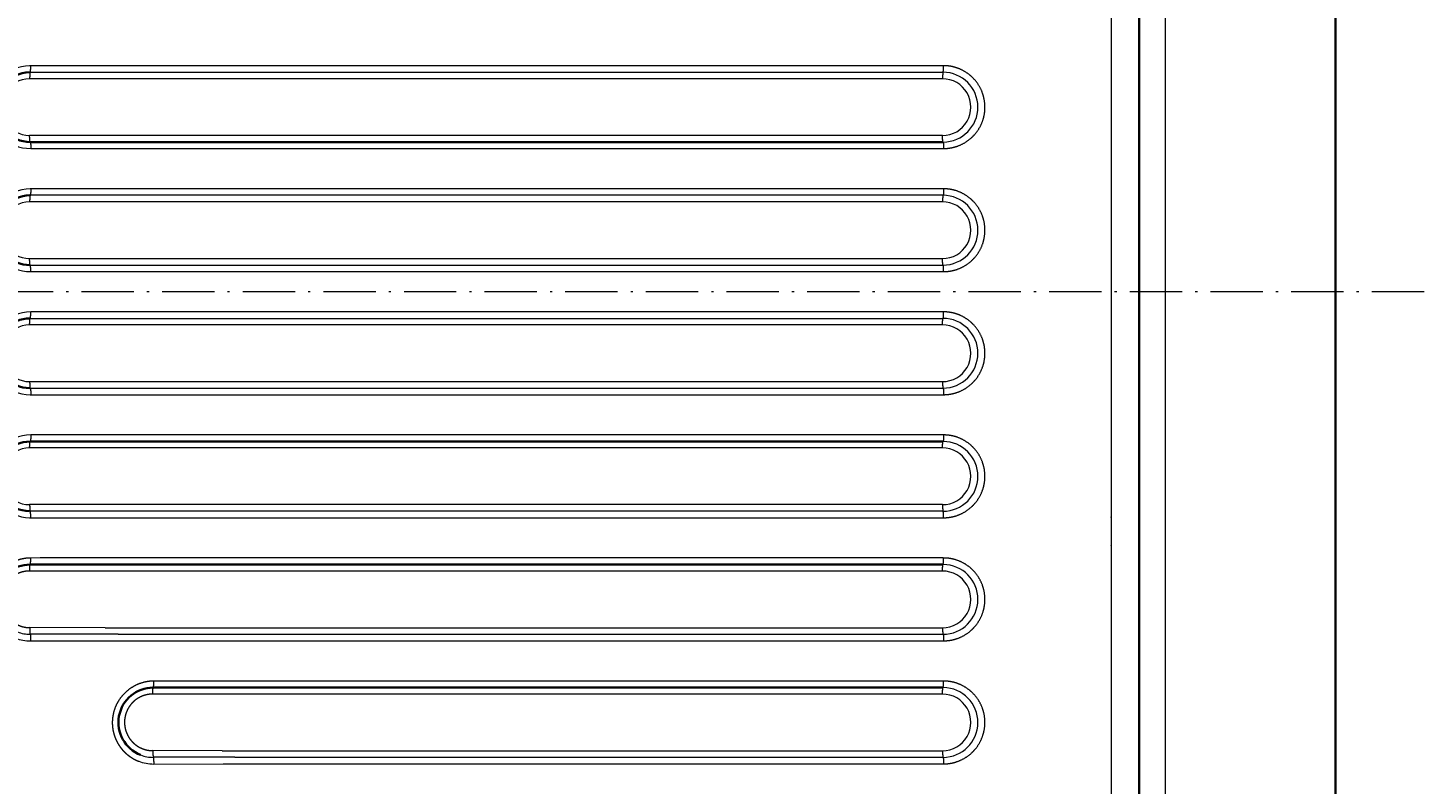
# Model space of a CAD drawing. Extents: x 117 to 1015, y -24 to 896.
# Tile 13 of 24: x 695 to 1015, y 308 to 481. Entities that reach past the tile are written whole.
import ezdxf
from ezdxf.enums import TextEntityAlignment as Align

# ---------------------------------------------------------------- set-up
doc = ezdxf.new("R2010")
doc.units = 0
doc.linetypes.add('DASHDOT', pattern=[18.5, 12, -3, 0.5, -3])
doc.layers.get('0').update_dxf_attribs({"lineweight": 13})
doc.styles.get("Standard").update_dxf_attribs({"font": 'isocp.shx'})
doc.dimstyles.get("Standard").update_dxf_attribs({"dimtxt": 2.5, "dimasz": 2.5, "dimexe": 1.25, "dimexo": 0.625, "dimtad": 1, "dimcen": 2.5, "dimadec": 0, "dimazin": 0, "dimtfac": 1, "dimtmove": 0, "dimatfit": 0, "dimfxl": 0, "dimarcsym": 0})

# ---------------------------------------------------------------- blocks, each defined once
blk = doc.blocks.new('*D')
at = {"color": 7, "lineweight": 13}
for p, q in [((222.5, 820.5), (131.37, 820.5)), ((133.37, 20.5), (133.37, 820.5)), ((524.07, 494.39), (625.89, 387.57)), ((194.5, 48.5), (194.5, -23.6)), ((994.5, 48.5), (994.5, -23.6)), ((222.5, 20.5), (131.37, 20.5)), ((194.5, -21.6), (994.5, -21.6))]:
    blk.add_line(p, q, dxfattribs=at)
for points in [[(133.89, 818.57), (133.37, 820.5), (132.85, 818.57)], [(564.81, 452.39), (563.11, 453.43), (564.06, 451.68)], [(624.19, 388.61), (625.89, 387.57), (624.94, 389.32)], [(132.85, 22.43), (133.37, 20.5), (133.89, 22.43)], [(196.43, -21.08), (194.5, -21.6), (196.43, -22.12)], [(992.57, -22.12), (994.5, -21.6), (992.57, -21.08)]]:
    blk.add_lwpolyline(points, dxfattribs=at)
for s, rotation, p, p2 in [('%%c', 313.6296, (525.52, 495.77), (532.6, 488.33)), ('91', 313.6296, (533.29, 487.61), (551.98, 468)), ('800', 90, (131.37, 399.48), (131.37, 441.52))]:
    blk.add_text(s, height=14, rotation=rotation, dxfattribs=at).set_placement(p, p2, align=Align.FIT)
blk.add_text('800', height=14, dxfattribs=at).set_placement((573.48, -19.6), (615.52, -19.6), align=Align.FIT)
blk = doc.blocks.new('BLOCK7')
at = {"color": 7, "linetype": 'DASHDOT', "lineweight": 13}
blk.add_line((420.34, 0), (-420.34, 0), dxfattribs=at)
blk = doc.blocks.new('BLOCK8')
at = {"color": 7, "lineweight": 35}
for p, q in [((400, 370), (400, -370)), ((355, -255), (355, 255)), ((100.59, 34.35), (310, 34.35)), ((100.59, -34.35), (310, -34.35)), ((102.73, -62.59), (310, -62.59)), ((129.56, -90.83), (310, -90.83))]:
    blk.add_line(p, q, dxfattribs=at)
at = {"color": 7, "lineweight": 13}
for p, q in [((361, -255), (361, 255)), ((310.12, 51.86), (100.72, 51.86)), ((309.88, 48.85), (100.46, 48.85)), ((100.59, 50.35), (310, 50.35)), ((309.88, 35.85), (100.46, 35.85)), ((100.72, 32.86), (310.12, 32.86)), ((310.12, 23.62), (100.72, 23.62)), ((309.88, 20.62), (100.46, 20.62)), ((310, 22.12), (100.59, 22.12)), ((100.46, 7.62), (309.88, 7.62)), ((100.59, 6.12), (310, 6.12)), ((100.72, 4.62), (310.12, 4.62)), ((100.59, -6.12), (310, -6.12)), ((310.12, -4.62), (100.72, -4.62)), ((309.88, -7.62), (100.46, -7.62)), ((100.46, -20.62), (309.88, -20.62)), ((100.59, -22.12), (310, -22.12)), ((100.72, -23.62), (310.12, -23.62)), ((310.12, -32.86), (100.72, -32.86)), ((309.88, -35.85), (100.46, -35.85)), ((309.88, -48.85), (100.46, -48.85)), ((310, -50.36), (100.59, -50.36)), ((100.72, -51.86), (310.12, -51.86)), ((310.12, -61.09), (102.86, -61.09)), ((309.88, -64.09), (105.45, -64.09)), ((117.82, -77.08), (309.88, -77.09)), ((120.8, -78.59), (310, -78.59)), ((120.93, -80.1), (310.12, -80.09)), ((310.12, -89.33), (129.69, -89.33)), ((309.88, -92.32), (132.28, -92.32)), ((144.59, -105.32), (309.88, -105.32)), ((147.55, -106.82), (310, -106.82)), ((147.68, -108.33), (310.12, -108.33))]:
    blk.add_line(p, q, dxfattribs=at)
at = {"color": 7, "lineweight": 13, "ltscale": 0.00661}
blk.add_line((100.72, 51.86), (100.46, 51.86), dxfattribs=at)
at = {"color": 7, "lineweight": 13, "ltscale": 0.005572}
for p, q in [((100.37, 50.35), (100.59, 50.35)), ((100.59, -50.36), (100.37, -50.35))]:
    blk.add_line(p, q, dxfattribs=at)
at = {"color": 7, "lineweight": 13, "ltscale": 0.002731}
blk.add_line((100.72, 23.62), (100.61, 23.62), dxfattribs=at)
at = {"color": 7, "lineweight": 13, "ltscale": 0.00273}
blk.add_line((100.61, -23.62), (100.72, -23.62), dxfattribs=at)
at = {"color": 7, "lineweight": 13, "ltscale": 0.006609}
blk.add_line((100.46, -51.86), (100.72, -51.86), dxfattribs=at)
at = {"color": 7, "lineweight": 35, "ltscale": 0.053444}
blk.add_line((102.73, -62.59), (100.59, -62.59), dxfattribs=at)
at = {"color": 7, "lineweight": 13, "ltscale": 0.053523}
blk.add_line((102.86, -61.09), (100.72, -61.1), dxfattribs=at)
at = {"color": 7, "lineweight": 13, "ltscale": 0.124652}
blk.add_line((105.45, -64.09), (100.47, -64.08), dxfattribs=at)
at = {"color": 7, "lineweight": 13, "ltscale": 0.433295}
blk.add_line((117.82, -77.08), (100.49, -77.06), dxfattribs=at)
at = {"color": 7, "lineweight": 13, "ltscale": 0.433987}
blk.add_line((117.95, -78.59), (100.59, -78.59), dxfattribs=at)
at = {"color": 7, "lineweight": 13, "ltscale": 0.071287}
blk.add_line((120.8, -78.59), (117.95, -78.59), dxfattribs=at)
at = {"color": 7, "lineweight": 13, "ltscale": 0.434679}
blk.add_line((100.68, -80.13), (118.07, -80.1), dxfattribs=at)
at = {"color": 7, "lineweight": 13, "ltscale": 0.071398}
blk.add_line((118.07, -80.1), (120.93, -80.1), dxfattribs=at)
at = {"color": 7, "lineweight": 13, "ltscale": 0.018502}
blk.add_line((129.69, -89.33), (128.95, -89.33), dxfattribs=at)
at = {"color": 7, "lineweight": 13, "ltscale": 0.002729}
blk.add_line((310.23, -89.33), (310.12, -89.33), dxfattribs=at)
at = {"color": 7, "lineweight": 13, "ltscale": 0.089453}
blk.add_line((132.28, -92.32), (128.7, -92.31), dxfattribs=at)
at = {"color": 7, "lineweight": 35, "ltscale": 0.018474}
blk.add_line((129.56, -90.83), (128.82, -90.83), dxfattribs=at)
at = {"color": 7, "lineweight": 13, "ltscale": 0.396644}
blk.add_line((144.59, -105.32), (128.72, -105.29), dxfattribs=at)
at = {"color": 7, "lineweight": 13, "ltscale": 0.397275}
blk.add_line((144.71, -106.82), (128.82, -106.82), dxfattribs=at)
at = {"color": 7, "lineweight": 13, "ltscale": 0.397908}
blk.add_line((128.92, -108.36), (144.83, -108.34), dxfattribs=at)
at = {"color": 7, "lineweight": 13, "ltscale": 0.070904}
blk.add_line((147.55, -106.82), (144.71, -106.82), dxfattribs=at)
at = {"color": 7, "lineweight": 13, "ltscale": 0.071016}
blk.add_line((144.83, -108.34), (147.68, -108.33), dxfattribs=at)
at = {"color": 7, "lineweight": 13}
for centre, radius, start, end in [((100.72, 42.36), 9.5, 91.608, 269.9917), ((100.46, 42.35), 6.5, 89.9911, 270.0076), ((309.88, 42.35), 6.5, 269.9945, 90.0043), ((309.99, 42.35), 8, 270.2402, 89.9631), ((100.72, 14.12), 9.5, 90.6688, 269.9926), ((100.46, 14.12), 6.5, 89.9918, 270.0078), ((309.88, 14.12), 6.5, 269.9947, 90.0049), ((309.99, 14.12), 8, 270.0723, 89.9632), ((100.72, -14.12), 9.5, 90.0074, 269.3315), ((309.99, -14.12), 8, 270.0372, 89.9281), ((100.46, -14.12), 6.5, 89.9926, 270.0078), ((309.88, -14.12), 6.5, 269.9954, 90.005), ((100.72, -42.36), 9.5, 90.0083, 268.3921), ((309.99, -42.36), 8, 270.0365, 89.7608), ((100.46, -42.35), 6.5, 89.9921, 270.0093), ((309.88, -42.35), 6.5, 269.9953, 90.0059), ((309.99, -70.59), 8, 270.0364, 89.5634), ((309.88, -70.59), 6.5, 269.9959, 90.0063), ((100.67, -70.64), 9.49, 248.8002, 270.0881), ((100.59, -70.59), 8, 248.7315, 269.9965), ((309.88, -98.82), 6.5, 269.9961, 90.0075), ((309.99, -98.83), 8, 270.0357, 89.305), ((128.9, -98.87), 9.49, 248.8326, 270.0881), ((128.82, -98.83), 8, 248.7639, 269.9963)]:
    blk.add_arc(centre, radius, start, end, dxfattribs=at)
at = {"color": 7, "lineweight": 35}
for centre, start, end in [((100.59, 42.35), 91.5986, 270), ((100.59, 14.12), 90.6604, 270.0006), ((100.59, -14.12), 89.9994, 269.3398), ((100.59, -42.36), 90, 268.4016), ((100.59, -70.59), 90, 248.7299), ((128.82, -98.83), 90, 248.762)]:
    blk.add_arc(centre, 8, start, end, dxfattribs=at)
at = {"color": 7, "lineweight": 13}
for points, knots in [([(348.64, 254.98), (348.63, 251.58), (348.63, 248.18), (348.62, 244.78), (348.61, 239.58), (348.61, 234.38), (348.61, 233.06), (348.6, 229.58), (348.6, 226.11), (348.6, 224.43), (348.6, 221.88), (348.59, 219.31), (348.59, 218.49), (348.59, 215.03), (348.59, 211.58), (348.58, 208.99), (348.58, 201.1), (348.57, 193.21), (348.57, 187.91), (348.56, 174.38), (348.56, 160.85), (348.56, 153.96), (348.55, 140.63), (348.55, 127.29), (348.55, 122.18), (348.55, 111.8), (348.54, 101.43), (348.54, 96.93), (348.54, 64.44), (348.54, 31.95), (348.54, 4.72), (348.54, -23.65), (348.54, -52.01), (348.54, -53.15), (348.54, -55.42), (348.54, -57.68), (348.54, -58.82), (348.54, -68.95), (348.54, -79.05), (348.54, -87.86), (348.54, -99.01), (348.55, -110.21), (348.55, -112.44), (348.55, -116.98), (348.55, -121.53), (348.55, -123.43), (348.55, -143.6), (348.56, -163.77), (348.57, -181.62), (348.58, -202.06), (348.6, -222.5), (348.6, -224.67), (348.6, -229.78), (348.61, -234.89), (348.61, -237.41), (348.62, -242.37), (348.63, -247.33), (348.63, -250.08), (348.64, -252.53), (348.64, -254.98)], [0, 0, 0, 0, 0, 0, 24.046311, 24.046311, 24.046311, 36.741149, 36.741149, 36.741149, 48.764347, 48.764347, 48.764347, 54.909738, 54.909738, 54.909738, 73.177999, 73.177999, 73.177999, 110.670151, 110.670151, 110.670151, 168.797344, 168.797344, 168.797344, 204.899752, 204.899752, 204.899752, 242.082634, 242.082634, 242.082634, 434.534119, 434.534119, 434.534119, 442.552884, 442.552884, 442.552884, 450.57165, 450.57165, 450.57165, 514.16803, 514.16803, 514.16803, 529.963073, 529.963073, 529.963073, 546.344856, 546.344856, 546.344856, 672.490271, 672.490271, 672.490271, 690.828801, 690.828801, 690.828801, 708.573779, 708.573779, 708.573779, 725.900458, 725.900458, 725.900458, 725.900458, 725.900458, 725.900458]), ([(100.59, 50.35), (100.6, 50.36), (100.62, 50.38), (100.63, 50.41), (100.67, 50.59), (100.69, 50.9), (100.71, 51.14), (100.72, 51.43), (100.72, 51.72), (100.72, 51.77), (100.72, 51.81), (100.72, 51.86)], [0, 0, 0, 0, 0, 0, 0.806895, 0.806895, 0.806895, 2.637729, 2.637729, 2.637729, 2.967687, 2.967687, 2.967687, 2.967687, 2.967687, 2.967687]), ([(310, 50.35), (310.01, 50.35), (310.02, 50.37), (310.03, 50.4), (310.06, 50.54), (310.08, 50.77), (310.1, 50.95), (310.11, 51.23), (310.12, 51.54), (310.12, 51.64), (310.12, 51.75), (310.12, 51.86)], [0, 0, 0, 0, 0, 0, 0.732126, 0.732126, 0.732126, 2.226831, 2.226831, 2.226831, 3.003149, 3.003149, 3.003149, 3.003149, 3.003149, 3.003149]), ([(310.15, 32.86), (311.16, 32.86), (312.17, 33), (313.16, 33.27), (315.03, 34.07), (316.63, 35.33), (317.34, 36.06), (318.55, 37.7), (319.29, 39.6), (319.53, 40.59), (319.74, 42.62), (319.41, 44.63), (319.12, 45.61), (318.28, 47.47), (316.98, 49.04), (316.23, 49.73), (314.64, 50.84), (312.83, 51.53), (311.94, 51.75), (311.03, 51.86), (310.12, 51.86)], [0, 0, 0, 0, 0, 0, 7.177799, 7.177799, 7.177799, 14.346359, 14.346359, 14.346359, 21.512529, 21.512529, 21.512529, 28.678351, 28.678351, 28.678351, 35.8472, 35.8472, 35.8472, 42.327693, 42.327693, 42.327693, 42.327693, 42.327693, 42.327693]), ([(100.59, 50.35), (100.58, 50.35), (100.56, 50.33), (100.55, 50.3), (100.51, 50.12), (100.49, 49.81), (100.47, 49.58), (100.46, 49.28), (100.46, 48.99), (100.46, 48.94), (100.46, 48.9), (100.46, 48.85)], [0, 0, 0, 0, 0, 0, 0.806427, 0.806427, 0.806427, 2.636419, 2.636419, 2.636419, 2.966284, 2.966284, 2.966284, 2.966284, 2.966284, 2.966284]), ([(310, 50.35), (309.99, 50.35), (309.98, 50.34), (309.97, 50.31), (309.94, 50.17), (309.92, 49.94), (309.9, 49.76), (309.89, 49.48), (309.88, 49.17), (309.88, 49.07), (309.88, 48.96), (309.88, 48.85)], [0, 0, 0, 0, 0, 0, 0.722295, 0.722295, 0.722295, 2.201984, 2.201984, 2.201984, 2.973308, 2.973308, 2.973308, 2.973308, 2.973308, 2.973308]), ([(100.59, 34.35), (100.58, 34.35), (100.57, 34.37), (100.55, 34.41), (100.52, 34.55), (100.5, 34.78), (100.48, 34.96), (100.47, 35.25), (100.46, 35.55), (100.46, 35.65), (100.46, 35.75), (100.46, 35.85)], [0, 0, 0, 0, 0, 0, 0.736116, 0.736116, 0.736116, 2.203304, 2.203304, 2.203304, 2.935556, 2.935556, 2.935556, 2.935556, 2.935556, 2.935556]), ([(310, 34.35), (309.99, 34.35), (309.98, 34.37), (309.97, 34.4), (309.94, 34.54), (309.92, 34.77), (309.9, 34.94), (309.89, 35.23), (309.88, 35.54), (309.88, 35.64), (309.88, 35.75), (309.88, 35.85)], [0, 0, 0, 0, 0, 0, 0.72244, 0.72244, 0.72244, 2.20211, 2.20211, 2.20211, 2.973395, 2.973395, 2.973395, 2.973395, 2.973395, 2.973395]), ([(100.59, 34.35), (100.6, 34.35), (100.61, 34.34), (100.63, 34.3), (100.66, 34.16), (100.68, 33.93), (100.7, 33.75), (100.71, 33.46), (100.72, 33.16), (100.72, 33.06), (100.72, 32.96), (100.72, 32.86)], [0, 0, 0, 0, 0, 0, 0.734705, 0.734705, 0.734705, 2.199893, 2.199893, 2.199893, 2.931528, 2.931528, 2.931528, 2.931528, 2.931528, 2.931528]), ([(310, 34.35), (310.01, 34.35), (310.02, 34.34), (310.03, 34.31), (310.06, 34.17), (310.08, 33.94), (310.1, 33.76), (310.11, 33.48), (310.12, 33.17), (310.12, 33.07), (310.12, 32.96), (310.12, 32.86)], [0, 0, 0, 0, 0, 0, 0.72047, 0.72047, 0.72047, 2.197152, 2.197152, 2.197152, 2.967299, 2.967299, 2.967299, 2.967299, 2.967299, 2.967299]), ([(100.72, 23.62), (100.72, 23.32), (100.71, 23.01), (100.7, 22.71), (100.67, 22.36), (100.63, 22.18), (100.62, 22.15), (100.61, 22.13), (100.59, 22.12), (100.59, 22.12), (100.59, 22.12), (100.59, 22.12)], [0, 0, 0, 0, 0, 0, 2.220003, 2.220003, 2.220003, 2.862649, 2.862649, 2.862649, 2.956394, 2.956394, 2.956394, 2.956394, 2.956394, 2.956394]), ([(310.12, 23.62), (310.12, 23.31), (310.11, 23.01), (310.1, 22.71), (310.07, 22.36), (310.04, 22.18), (310.03, 22.15), (310.02, 22.13), (310, 22.12), (310, 22.12), (310, 22.12), (310, 22.12)], [0, 0, 0, 0, 0, 0, 2.219277, 2.219277, 2.219277, 2.861477, 2.861477, 2.861477, 2.955076, 2.955076, 2.955076, 2.955076, 2.955076, 2.955076]), ([(310.12, 4.62), (311.13, 4.62), (312.14, 4.76), (313.13, 5.02), (315, 5.82), (316.6, 7.07), (317.32, 7.81), (318.53, 9.44), (319.28, 11.34), (319.52, 12.33), (319.74, 14.36), (319.42, 16.37), (319.13, 17.35), (318.29, 19.2), (317, 20.78), (316.25, 21.47), (314.67, 22.6), (312.85, 23.29), (311.95, 23.51), (311.04, 23.62), (310.12, 23.62)], [0, 0, 0, 0, 0, 0, 7.17305, 7.17305, 7.17305, 14.342206, 14.342206, 14.342206, 21.508106, 21.508106, 21.508106, 28.673226, 28.673226, 28.673226, 35.843087, 35.843087, 35.843087, 42.366802, 42.366802, 42.366802, 42.366802, 42.366802, 42.366802]), ([(100.59, 22.12), (100.58, 22.12), (100.57, 22.1), (100.55, 22.07), (100.52, 21.93), (100.5, 21.69), (100.48, 21.51), (100.47, 21.22), (100.46, 20.92), (100.46, 20.82), (100.46, 20.72), (100.46, 20.62)], [0, 0, 0, 0, 0, 0, 0.735856, 0.735856, 0.735856, 2.203624, 2.203624, 2.203624, 2.936285, 2.936285, 2.936285, 2.936285, 2.936285, 2.936285]), ([(310, 22.12), (309.99, 22.12), (309.98, 22.1), (309.97, 22.07), (309.94, 21.94), (309.92, 21.71), (309.9, 21.53), (309.89, 21.24), (309.88, 20.94), (309.88, 20.83), (309.88, 20.73), (309.88, 20.62)], [0, 0, 0, 0, 0, 0, 0.721057, 0.721057, 0.721057, 2.198788, 2.198788, 2.198788, 2.969329, 2.969329, 2.969329, 2.969329, 2.969329, 2.969329]), ([(100.59, 6.12), (100.58, 6.12), (100.57, 6.14), (100.55, 6.17), (100.52, 6.31), (100.5, 6.55), (100.48, 6.73), (100.47, 7.01), (100.46, 7.31), (100.46, 7.42), (100.46, 7.52), (100.46, 7.62)], [0, 0, 0, 0, 0, 0, 0.736198, 0.736198, 0.736198, 2.204062, 2.204062, 2.204062, 2.936751, 2.936751, 2.936751, 2.936751, 2.936751, 2.936751]), ([(310, 6.12), (309.99, 6.12), (309.98, 6.14), (309.97, 6.17), (309.94, 6.3), (309.92, 6.53), (309.9, 6.71), (309.89, 7), (309.88, 7.3), (309.88, 7.41), (309.88, 7.51), (309.88, 7.62)], [0, 0, 0, 0, 0, 0, 0.722471, 0.722471, 0.722471, 2.202281, 2.202281, 2.202281, 2.973651, 2.973651, 2.973651, 2.973651, 2.973651, 2.973651]), ([(100.72, 4.62), (100.72, 4.93), (100.71, 5.23), (100.7, 5.53), (100.67, 5.88), (100.63, 6.06), (100.62, 6.09), (100.61, 6.11), (100.59, 6.12), (100.59, 6.12), (100.59, 6.12), (100.59, 6.12)], [0, 0, 0, 0, 0, 0, 2.196162, 2.196162, 2.196162, 2.828535, 2.828535, 2.828535, 2.919479, 2.919479, 2.919479, 2.919479, 2.919479, 2.919479]), ([(310.12, 4.62), (310.12, 4.93), (310.12, 5.23), (310.11, 5.53), (310.08, 5.88), (310.04, 6.06), (310.03, 6.09), (310.02, 6.11), (310.01, 6.12), (310.01, 6.12), (310.01, 6.12), (310, 6.12)], [0, 0, 0, 0, 0, 0, 2.240934, 2.240934, 2.240934, 2.89255, 2.89255, 2.89255, 2.98874, 2.98874, 2.98874, 2.98874, 2.98874, 2.98874]), ([(100.46, -7.62), (100.46, -7.31), (100.47, -7.01), (100.48, -6.71), (100.51, -6.36), (100.55, -6.18), (100.56, -6.15), (100.57, -6.13), (100.59, -6.12), (100.59, -6.12), (100.59, -6.12), (100.59, -6.12)], [0, 0, 0, 0, 0, 0, 2.198477, 2.198477, 2.198477, 2.831906, 2.831906, 2.831906, 2.923149, 2.923149, 2.923149, 2.923149, 2.923149, 2.923149]), ([(100.59, -6.12), (100.6, -6.12), (100.61, -6.1), (100.63, -6.07), (100.66, -5.93), (100.68, -5.69), (100.7, -5.51), (100.71, -5.23), (100.72, -4.93), (100.72, -4.82), (100.72, -4.72), (100.72, -4.62)], [0, 0, 0, 0, 0, 0, 0.73489, 0.73489, 0.73489, 2.2009, 2.2009, 2.2009, 2.933017, 2.933017, 2.933017, 2.933017, 2.933017, 2.933017]), ([(309.88, -7.62), (309.88, -7.31), (309.89, -7.01), (309.9, -6.71), (309.93, -6.36), (309.96, -6.18), (309.97, -6.15), (309.98, -6.13), (310, -6.12), (310, -6.12), (310, -6.12), (310, -6.12)], [0, 0, 0, 0, 0, 0, 2.221871, 2.221871, 2.221871, 2.865342, 2.865342, 2.865342, 2.959309, 2.959309, 2.959309, 2.959309, 2.959309, 2.959309]), ([(310, -6.12), (310.02, -6.12), (310.03, -6.1), (310.04, -6.07), (310.07, -5.94), (310.09, -5.71), (310.1, -5.53), (310.12, -5.24), (310.12, -4.94), (310.12, -4.83), (310.12, -4.73), (310.12, -4.62)], [0, 0, 0, 0, 0, 0, 0.732125, 0.732125, 0.732125, 2.226698, 2.226698, 2.226698, 3.002984, 3.002984, 3.002984, 3.002984, 3.002984, 3.002984]), ([(310.12, -23.62), (311.13, -23.62), (312.14, -23.49), (313.12, -23.22), (315, -22.42), (316.6, -21.17), (317.31, -20.44), (318.53, -18.8), (319.28, -16.91), (319.52, -15.91), (319.74, -13.89), (319.42, -11.87), (319.13, -10.9), (318.29, -9.04), (317, -7.46), (316.26, -6.77), (314.67, -5.64), (312.86, -4.95), (311.96, -4.73), (311.04, -4.62), (310.12, -4.62)], [0, 0, 0, 0, 0, 0, 7.177876, 7.177876, 7.177876, 14.34649, 14.34649, 14.34649, 21.51272, 21.51272, 21.51272, 28.678491, 28.678491, 28.678491, 35.847222, 35.847222, 35.847222, 42.367184, 42.367184, 42.367184, 42.367184, 42.367184, 42.367184]), ([(100.46, -20.62), (100.46, -20.92), (100.47, -21.23), (100.48, -21.53), (100.51, -21.88), (100.55, -22.06), (100.56, -22.09), (100.57, -22.11), (100.59, -22.12), (100.59, -22.12), (100.59, -22.12), (100.59, -22.12)], [0, 0, 0, 0, 0, 0, 2.198409, 2.198409, 2.198409, 2.831647, 2.831647, 2.831647, 2.922811, 2.922811, 2.922811, 2.922811, 2.922811, 2.922811]), ([(100.59, -22.12), (100.6, -22.12), (100.61, -22.14), (100.63, -22.17), (100.66, -22.31), (100.68, -22.55), (100.7, -22.73), (100.71, -23.02), (100.72, -23.32), (100.72, -23.42), (100.72, -23.52), (100.72, -23.62)], [0, 0, 0, 0, 0, 0, 0.747444, 0.747444, 0.747444, 2.232218, 2.232218, 2.232218, 2.970385, 2.970385, 2.970385, 2.970385, 2.970385, 2.970385]), ([(309.88, -20.62), (309.88, -20.93), (309.89, -21.23), (309.9, -21.53), (309.93, -21.88), (309.96, -22.06), (309.97, -22.09), (309.98, -22.11), (310, -22.12), (310, -22.12), (310, -22.12), (310, -22.12)], [0, 0, 0, 0, 0, 0, 2.219512, 2.219512, 2.219512, 2.861824, 2.861824, 2.861824, 2.955456, 2.955456, 2.955456, 2.955456, 2.955456, 2.955456]), ([(310, -22.12), (310.01, -22.12), (310.02, -22.14), (310.03, -22.17), (310.06, -22.3), (310.08, -22.53), (310.1, -22.71), (310.11, -23), (310.12, -23.3), (310.12, -23.41), (310.12, -23.51), (310.12, -23.62)], [0, 0, 0, 0, 0, 0, 0.720882, 0.720882, 0.720882, 2.198356, 2.198356, 2.198356, 2.968811, 2.968811, 2.968811, 2.968811, 2.968811, 2.968811]), ([(100.46, -35.85), (100.46, -35.55), (100.47, -35.24), (100.48, -34.94), (100.51, -34.6), (100.55, -34.42), (100.56, -34.38), (100.57, -34.36), (100.59, -34.36), (100.59, -34.36), (100.59, -34.35), (100.59, -34.35)], [0, 0, 0, 0, 0, 0, 2.217098, 2.217098, 2.217098, 2.859033, 2.859033, 2.859033, 2.952701, 2.952701, 2.952701, 2.952701, 2.952701, 2.952701]), ([(100.72, -32.86), (100.72, -33.16), (100.71, -33.47), (100.7, -33.77), (100.67, -34.11), (100.63, -34.29), (100.62, -34.33), (100.61, -34.35), (100.59, -34.35), (100.59, -34.35), (100.59, -34.35), (100.59, -34.35)], [0, 0, 0, 0, 0, 0, 2.194837, 2.194837, 2.194837, 2.826998, 2.826998, 2.826998, 2.917967, 2.917967, 2.917967, 2.917967, 2.917967, 2.917967]), ([(309.88, -35.85), (309.88, -35.55), (309.89, -35.24), (309.9, -34.94), (309.93, -34.6), (309.96, -34.42), (309.97, -34.38), (309.98, -34.36), (310, -34.36), (310, -34.36), (310, -34.35), (310, -34.35)], [0, 0, 0, 0, 0, 0, 2.217986, 2.217986, 2.217986, 2.859721, 2.859721, 2.859721, 2.953214, 2.953214, 2.953214, 2.953214, 2.953214, 2.953214]), ([(310.12, -32.86), (310.12, -33.16), (310.11, -33.47), (310.1, -33.77), (310.07, -34.11), (310.04, -34.29), (310.03, -34.33), (310.02, -34.35), (310, -34.35), (310, -34.35), (310, -34.35), (310, -34.35)], [0, 0, 0, 0, 0, 0, 2.218064, 2.218064, 2.218064, 2.859826, 2.859826, 2.859826, 2.953325, 2.953325, 2.953325, 2.953325, 2.953325, 2.953325]), ([(310.12, -51.86), (311.13, -51.86), (312.14, -51.72), (313.12, -51.45), (315, -50.66), (316.6, -49.41), (317.31, -48.67), (318.53, -47.04), (319.27, -45.14), (319.52, -44.15), (319.74, -42.13), (319.42, -40.11), (319.13, -39.13), (318.3, -37.28), (317, -35.7), (316.26, -35.01), (314.68, -33.88), (312.87, -33.19), (311.98, -32.97), (311.06, -32.86), (310.15, -32.86)], [0, 0, 0, 0, 0, 0, 7.173086, 7.173086, 7.173086, 14.342333, 14.342333, 14.342333, 21.508292, 21.508292, 21.508292, 28.673413, 28.673413, 28.673413, 35.843179, 35.843179, 35.843179, 42.327622, 42.327622, 42.327622, 42.327622, 42.327622, 42.327622]), ([(100.46, -48.85), (100.46, -49.16), (100.47, -49.46), (100.48, -49.77), (100.51, -50.11), (100.55, -50.29), (100.56, -50.32), (100.57, -50.35), (100.59, -50.35), (100.59, -50.35), (100.59, -50.36), (100.59, -50.36)], [0, 0, 0, 0, 0, 0, 2.219649, 2.219649, 2.219649, 2.862065, 2.862065, 2.862065, 2.955743, 2.955743, 2.955743, 2.955743, 2.955743, 2.955743]), ([(100.72, -51.86), (100.72, -51.55), (100.71, -51.25), (100.7, -50.94), (100.67, -50.6), (100.63, -50.42), (100.62, -50.39), (100.61, -50.36), (100.59, -50.36), (100.59, -50.36), (100.59, -50.36), (100.59, -50.36)], [0, 0, 0, 0, 0, 0, 2.220719, 2.220719, 2.220719, 2.863557, 2.863557, 2.863557, 2.957341, 2.957341, 2.957341, 2.957341, 2.957341, 2.957341]), ([(309.88, -48.85), (309.88, -49.16), (309.89, -49.47), (309.9, -49.77), (309.93, -50.11), (309.96, -50.29), (309.97, -50.33), (309.98, -50.35), (310, -50.35), (310, -50.35), (310, -50.36), (310, -50.36)], [0, 0, 0, 0, 0, 0, 2.2206, 2.2206, 2.2206, 2.863278, 2.863278, 2.863278, 2.956985, 2.956985, 2.956985, 2.956985, 2.956985, 2.956985]), ([(310.12, -51.86), (310.12, -51.55), (310.11, -51.24), (310.1, -50.94), (310.07, -50.6), (310.04, -50.42), (310.03, -50.38), (310.02, -50.36), (310, -50.36), (310, -50.36), (310, -50.36), (310, -50.36)], [0, 0, 0, 0, 0, 0, 2.2411, 2.2411, 2.2411, 2.89275, 2.89275, 2.89275, 2.988944, 2.988944, 2.988944, 2.988944, 2.988944, 2.988944]), ([(100.72, -61.1), (99.83, -61.1), (98.98, -61.2), (98.17, -61.4), (96.43, -62), (94.94, -62.96), (94.18, -63.6), (92.86, -65.03), (91.92, -66.8), (91.55, -67.74), (91.19, -69.28), (91.17, -70.98), (91.2, -71.56), (91.34, -72.51), (91.61, -73.48), (91.73, -73.83), (91.93, -74.36), (92.18, -74.87), (92.26, -75.04), (92.48, -75.43), (92.72, -75.82), (92.87, -76.05), (93.2, -76.5), (93.56, -76.92), (93.75, -77.14), (94.09, -77.48), (94.44, -77.8), (94.59, -77.93), (94.9, -78.18), (95.21, -78.4), (95.37, -78.51), (95.75, -78.76), (96.14, -78.98), (96.37, -79.1), (96.68, -79.25), (97, -79.39), (97.08, -79.42), (97.16, -79.45), (97.24, -79.48)], [0, 0, 0, 0, 0, 0, 5.990679, 5.990679, 5.990679, 13.745635, 13.745635, 13.745635, 21.2547, 21.2547, 21.2547, 25.031834, 25.031834, 25.031834, 27.194539, 27.194539, 27.194539, 28.191066, 28.191066, 28.191066, 29.624822, 29.624822, 29.624822, 31.061604, 31.061604, 31.061604, 32.093651, 32.093651, 32.093651, 33.08859, 33.08859, 33.08859, 34.511238, 34.511238, 34.511238, 35.003923, 35.003923, 35.003923, 35.003923, 35.003923, 35.003923]), ([(100.47, -64.08), (100.47, -63.78), (100.47, -63.47), (100.49, -63.17), (100.51, -62.84), (100.55, -62.65), (100.56, -62.62), (100.57, -62.6), (100.58, -62.59), (100.59, -62.59), (100.59, -62.59), (100.59, -62.59)], [0, 0, 0, 0, 0, 0, 2.136486, 2.136486, 2.136486, 2.709451, 2.709451, 2.709451, 2.829449, 2.829449, 2.829449, 2.829449, 2.829449, 2.829449]), ([(100.59, -62.59), (100.6, -62.59), (100.61, -62.57), (100.63, -62.54), (100.66, -62.4), (100.68, -62.17), (100.69, -61.98), (100.71, -61.7), (100.71, -61.4), (100.72, -61.3), (100.72, -61.2), (100.72, -61.1)], [0, 0, 0, 0, 0, 0, 0.729291, 0.729291, 0.729291, 2.185114, 2.185114, 2.185114, 2.913194, 2.913194, 2.913194, 2.913194, 2.913194, 2.913194]), ([(309.88, -64.09), (309.88, -63.78), (309.89, -63.48), (309.9, -63.18), (309.93, -62.83), (309.96, -62.65), (309.97, -62.62), (309.98, -62.6), (310, -62.59), (310, -62.59), (310, -62.59), (310, -62.59)], [0, 0, 0, 0, 0, 0, 2.221325, 2.221325, 2.221325, 2.864689, 2.864689, 2.864689, 2.958657, 2.958657, 2.958657, 2.958657, 2.958657, 2.958657]), ([(310, -62.59), (310.01, -62.59), (310.02, -62.57), (310.03, -62.54), (310.06, -62.41), (310.08, -62.18), (310.1, -62), (310.11, -61.71), (310.12, -61.41), (310.12, -61.3), (310.12, -61.2), (310.12, -61.09)], [0, 0, 0, 0, 0, 0, 0.72069, 0.72069, 0.72069, 2.197605, 2.197605, 2.197605, 2.967789, 2.967789, 2.967789, 2.967789, 2.967789, 2.967789]), ([(310.12, -80.09), (311.13, -80.09), (312.14, -79.96), (313.12, -79.69), (315, -78.9), (316.6, -77.64), (317.31, -76.91), (318.53, -75.27), (319.28, -73.38), (319.52, -72.38), (319.74, -70.36), (319.42, -68.35), (319.13, -67.37), (318.29, -65.51), (317, -63.93), (316.26, -63.24), (314.68, -62.12), (312.88, -61.43), (311.99, -61.21), (311.09, -61.1), (310.18, -61.09)], [0, 0, 0, 0, 0, 0, 7.177634, 7.177634, 7.177634, 14.346406, 14.346406, 14.346406, 21.512721, 21.512721, 21.512721, 28.678523, 28.678523, 28.678523, 35.847212, 35.847212, 35.847212, 42.281563, 42.281563, 42.281563, 42.281563, 42.281563, 42.281563]), ([(100.47, -64.08), (99.73, -64.08), (99.05, -64.18), (98.4, -64.36), (97.59, -64.7), (96.87, -65.15), (96.68, -65.29), (96.03, -65.78), (95.47, -66.37), (95.11, -66.83), (94.64, -67.61), (94.31, -68.5), (94.21, -68.82), (94.09, -69.31), (94.02, -69.83), (94.01, -70), (93.99, -70.32), (93.99, -70.66), (93.99, -70.83), (94.01, -71.15), (94.05, -71.48), (94.08, -71.63), (94.13, -71.94), (94.21, -72.26), (94.26, -72.41), (94.35, -72.7), (94.46, -72.99), (94.52, -73.14), (94.64, -73.41), (94.79, -73.68), (94.86, -73.8), (94.99, -74.02), (95.14, -74.24), (95.2, -74.33), (95.33, -74.51), (95.47, -74.68), (95.54, -74.77), (95.72, -74.97), (95.91, -75.17), (96.02, -75.27), (96.26, -75.49), (96.51, -75.7), (96.64, -75.79), (96.89, -75.97), (97.15, -76.13), (97.27, -76.2), (97.57, -76.37), (97.87, -76.51), (98.05, -76.58), (98.42, -76.72), (98.78, -76.83), (98.96, -76.88), (99.39, -76.97), (99.8, -77.03), (100.03, -77.05), (100.26, -77.06), (100.49, -77.06)], [0, 0, 0, 0, 0, 0, 5.932425, 5.932425, 5.932425, 8.250389, 8.250389, 8.250389, 13.926907, 13.926907, 13.926907, 16.966723, 16.966723, 16.966723, 18.348936, 18.348936, 18.348936, 19.628368, 19.628368, 19.628368, 20.784983, 20.784983, 20.784983, 21.835, 21.835, 21.835, 22.7622, 22.7622, 22.7622, 23.601507, 23.601507, 23.601507, 24.201032, 24.201032, 24.201032, 24.800558, 24.800558, 24.800558, 25.647203, 25.647203, 25.647203, 26.541245, 26.541245, 26.541245, 27.353467, 27.353467, 27.353467, 28.565444, 28.565444, 28.565444, 29.86994, 29.86994, 29.86994, 31.66428, 31.66428, 31.66428, 31.66428, 31.66428, 31.66428]), ([(100.49, -77.06), (100.49, -77.36), (100.49, -77.67), (100.5, -77.97), (100.52, -78.32), (100.56, -78.52), (100.57, -78.55), (100.57, -78.58), (100.58, -78.59), (100.59, -78.59), (100.59, -78.59), (100.59, -78.59)], [0, 0, 0, 0, 0, 0, 2.171459, 2.171459, 2.171459, 2.790998, 2.790998, 2.790998, 2.87822, 2.87822, 2.87822, 2.87822, 2.87822, 2.87822]), ([(100.59, -78.59), (100.6, -78.59), (100.6, -78.61), (100.61, -78.63), (100.63, -78.74), (100.65, -78.91), (100.66, -79.03), (100.67, -79.32), (100.68, -79.63), (100.68, -79.79), (100.68, -79.96), (100.68, -80.13)], [0, 0, 0, 0, 0, 0, 0.632162, 0.632162, 0.632162, 1.780347, 1.780347, 1.780347, 2.987239, 2.987239, 2.987239, 2.987239, 2.987239, 2.987239]), ([(309.88, -77.09), (309.88, -77.39), (309.89, -77.7), (309.9, -78), (309.93, -78.35), (309.96, -78.53), (309.97, -78.56), (309.98, -78.58), (310, -78.59), (310, -78.59), (310, -78.59), (310, -78.59)], [0, 0, 0, 0, 0, 0, 2.220678, 2.220678, 2.220678, 2.863441, 2.863441, 2.863441, 2.95719, 2.95719, 2.95719, 2.95719, 2.95719, 2.95719]), ([(310, -78.59), (310.01, -78.59), (310.02, -78.61), (310.03, -78.64), (310.06, -78.77), (310.08, -79), (310.1, -79.18), (310.11, -79.47), (310.12, -79.77), (310.12, -79.88), (310.12, -79.99), (310.12, -80.09)], [0, 0, 0, 0, 0, 0, 0.720913, 0.720913, 0.720913, 2.198613, 2.198613, 2.198613, 2.969135, 2.969135, 2.969135, 2.969135, 2.969135, 2.969135]), ([(128.95, -89.33), (128.06, -89.33), (127.21, -89.44), (126.4, -89.63), (124.66, -90.24), (123.17, -91.2), (122.42, -91.84), (121.09, -93.27), (120.15, -95.03), (119.79, -95.98), (119.42, -97.51), (119.4, -99.21), (119.44, -99.79), (119.57, -100.74), (119.84, -101.71), (119.96, -102.06), (120.16, -102.58), (120.41, -103.1), (120.49, -103.26), (120.71, -103.66), (120.95, -104.05), (121.1, -104.27), (121.34, -104.61), (121.6, -104.93), (121.69, -105.04), (121.87, -105.25), (122.07, -105.45), (122.16, -105.55), (122.41, -105.79), (122.66, -106.02), (122.81, -106.15), (123.11, -106.39), (123.42, -106.62), (123.58, -106.73), (123.96, -106.98), (124.35, -107.2), (124.57, -107.32), (124.89, -107.48), (125.21, -107.61), (125.3, -107.65), (125.39, -107.69), (125.48, -107.72)], [0, 0, 0, 0, 0, 0, 6.033776, 6.033776, 6.033776, 13.847845, 13.847845, 13.847845, 21.406417, 21.406417, 21.406417, 25.193969, 25.193969, 25.193969, 27.354842, 27.354842, 27.354842, 28.349228, 28.349228, 28.349228, 29.776196, 29.776196, 29.776196, 30.492898, 30.492898, 30.492898, 31.2096, 31.2096, 31.2096, 32.234272, 32.234272, 32.234272, 33.230236, 33.230236, 33.230236, 34.64075, 34.64075, 34.64075, 35.18767, 35.18767, 35.18767, 35.18767, 35.18767, 35.18767]), ([(128.82, -90.83), (128.84, -90.83), (128.85, -90.81), (128.86, -90.78), (128.89, -90.64), (128.92, -90.4), (128.93, -90.22), (128.94, -89.94), (128.95, -89.64), (128.95, -89.54), (128.95, -89.43), (128.95, -89.33)], [0, 0, 0, 0, 0, 0, 0.729298, 0.729298, 0.729298, 2.185155, 2.185155, 2.185155, 2.913254, 2.913254, 2.913254, 2.913254, 2.913254, 2.913254]), ([(310, -90.83), (310.01, -90.83), (310.02, -90.81), (310.03, -90.78), (310.06, -90.64), (310.08, -90.41), (310.1, -90.24), (310.11, -89.95), (310.12, -89.64), (310.12, -89.54), (310.12, -89.43), (310.12, -89.33)], [0, 0, 0, 0, 0, 0, 0.720577, 0.720577, 0.720577, 2.197189, 2.197189, 2.197189, 2.967219, 2.967219, 2.967219, 2.967219, 2.967219, 2.967219]), ([(310.12, -108.33), (311.13, -108.33), (312.14, -108.19), (313.12, -107.92), (315, -107.13), (316.6, -105.87), (317.31, -105.14), (318.53, -103.51), (319.27, -101.61), (319.52, -100.62), (319.74, -98.59), (319.42, -96.58), (319.13, -95.6), (318.29, -93.74), (317, -92.17), (316.25, -91.47), (314.69, -90.36), (312.9, -89.68), (312.02, -89.45), (311.12, -89.34), (310.23, -89.33)], [0, 0, 0, 0, 0, 0, 7.177416, 7.177416, 7.177416, 14.346285, 14.346285, 14.346285, 21.512665, 21.512665, 21.512665, 28.678491, 28.678491, 28.678491, 35.84714, 35.84714, 35.84714, 42.220828, 42.220828, 42.220828, 42.220828, 42.220828, 42.220828]), ([(128.7, -92.31), (127.96, -92.31), (127.28, -92.41), (126.64, -92.6), (125.83, -92.94), (125.11, -93.39), (124.91, -93.52), (124.39, -93.92), (123.93, -94.37), (123.66, -94.69), (123.13, -95.4), (122.72, -96.23), (122.53, -96.7), (122.35, -97.36), (122.26, -98.07), (122.24, -98.23), (122.22, -98.56), (122.22, -98.9), (122.23, -99.06), (122.25, -99.38), (122.29, -99.71), (122.31, -99.87), (122.37, -100.18), (122.45, -100.49), (122.49, -100.64), (122.58, -100.93), (122.7, -101.23), (122.76, -101.37), (122.88, -101.64), (123.02, -101.91), (123.09, -102.04), (123.28, -102.35), (123.49, -102.65), (123.63, -102.83), (123.92, -103.18), (124.25, -103.51), (124.43, -103.67), (124.73, -103.92), (125.04, -104.15), (125.17, -104.24), (125.48, -104.43), (125.79, -104.6), (125.97, -104.68), (126.33, -104.84), (126.69, -104.97), (126.87, -105.02), (127.37, -105.16), (127.85, -105.24), (128.15, -105.28), (128.44, -105.29), (128.72, -105.29)], [0, 0, 0, 0, 0, 0, 5.943914, 5.943914, 5.943914, 8.266639, 8.266639, 8.266639, 12.340388, 12.340388, 12.340388, 16.988065, 16.988065, 16.988065, 18.372036, 18.372036, 18.372036, 19.644246, 19.644246, 19.644246, 20.793695, 20.793695, 20.793695, 21.844363, 21.844363, 21.844363, 22.766082, 22.766082, 22.766082, 23.616518, 23.616518, 23.616518, 24.805896, 24.805896, 24.805896, 26.056483, 26.056483, 26.056483, 26.933403, 26.933403, 26.933403, 28.124238, 28.124238, 28.124238, 29.365431, 29.365431, 29.365431, 31.646812, 31.646812, 31.646812, 31.646812, 31.646812, 31.646812]), ([(128.7, -92.31), (128.7, -92.01), (128.71, -91.71), (128.72, -91.41), (128.75, -91.07), (128.79, -90.89), (128.8, -90.86), (128.81, -90.83), (128.82, -90.83), (128.82, -90.83), (128.82, -90.83), (128.82, -90.83)], [0, 0, 0, 0, 0, 0, 2.135411, 2.135411, 2.135411, 2.707909, 2.707909, 2.707909, 2.827734, 2.827734, 2.827734, 2.827734, 2.827734, 2.827734]), ([(309.88, -92.32), (309.88, -92.02), (309.89, -91.72), (309.9, -91.42), (309.93, -91.08), (309.96, -90.9), (309.97, -90.86), (309.98, -90.84), (309.99, -90.83), (309.99, -90.83), (310, -90.83), (310, -90.83)], [0, 0, 0, 0, 0, 0, 2.190518, 2.190518, 2.190518, 2.825871, 2.825871, 2.825871, 2.919096, 2.919096, 2.919096, 2.919096, 2.919096, 2.919096]), ([(128.72, -105.29), (128.72, -105.6), (128.73, -105.91), (128.74, -106.21), (128.76, -106.56), (128.79, -106.75), (128.8, -106.79), (128.81, -106.81), (128.82, -106.82), (128.82, -106.82), (128.82, -106.82), (128.82, -106.82)], [0, 0, 0, 0, 0, 0, 2.222048, 2.222048, 2.222048, 2.863972, 2.863972, 2.863972, 2.957367, 2.957367, 2.957367, 2.957367, 2.957367, 2.957367]), ([(309.88, -105.32), (309.88, -105.63), (309.89, -105.93), (309.9, -106.24), (309.93, -106.58), (309.97, -106.76), (309.97, -106.8), (309.98, -106.82), (310, -106.82), (310, -106.82), (310, -106.82), (310, -106.82)], [0, 0, 0, 0, 0, 0, 2.221269, 2.221269, 2.221269, 2.864249, 2.864249, 2.864249, 2.958053, 2.958053, 2.958053, 2.958053, 2.958053, 2.958053]), ([(128.82, -106.82), (128.83, -106.83), (128.84, -106.84), (128.85, -106.87), (128.87, -106.97), (128.88, -107.14), (128.89, -107.27), (128.91, -107.55), (128.91, -107.86), (128.92, -108.03), (128.92, -108.19), (128.92, -108.36)], [0, 0, 0, 0, 0, 0, 0.632153, 0.632153, 0.632153, 1.780312, 1.780312, 1.780312, 2.98719, 2.98719, 2.98719, 2.98719, 2.98719, 2.98719]), ([(310, -106.82), (310.01, -106.83), (310.02, -106.84), (310.03, -106.87), (310.06, -107.01), (310.08, -107.24), (310.09, -107.42), (310.11, -107.7), (310.11, -108.01), (310.12, -108.11), (310.12, -108.22), (310.12, -108.33)], [0, 0, 0, 0, 0, 0, 0.720931, 0.720931, 0.720931, 2.198797, 2.198797, 2.198797, 2.969372, 2.969372, 2.969372, 2.969372, 2.969372, 2.969372])]:
    blk.add_open_spline(points, degree=5, knots=knots, dxfattribs=at)

msp = doc.modelspace()

# ---------------------------------------------------------------- block references
at = {"lineweight": 0}
for name in ['BLOCK7', 'BLOCK8']:
    msp.add_blockref(name, (594.5, 420.5), dxfattribs=at)

# ---------------------------------------------------------------- dimensions: what is measured, and where the dimension line sits
at = {"color": 0, "lineweight": 0}
for base, p1, p2, angle, middle in [((133.369, 820.5), (224.5, 20.5), (224.5, 820.5), 90, (133.369, 420.5)), ((194.5, -21.599), (994.5, 50.5), (194.5, 50.5), 180, (594.5, -21.599))]:
    dim = msp.add_linear_dim(base=base, p1=p1, p2=p2, angle=angle, dimstyle='Standard', dxfattribs=at)
    dim.commit()
    dim.dimension.update_dxf_attribs({"geometry": '*D', "text_midpoint": middle, "dimtype": 161})
dim = msp.add_diameter_dim_2p(p1=(625.895, 387.566), p2=(563.105, 453.434), dimstyle='Standard', dxfattribs=at)
dim.commit()
dim.dimension.update_dxf_attribs({"geometry": '*D', "text_midpoint": (537.3, 480.504), "dimtype": 163})

doc.saveas('drawing.dxf')
